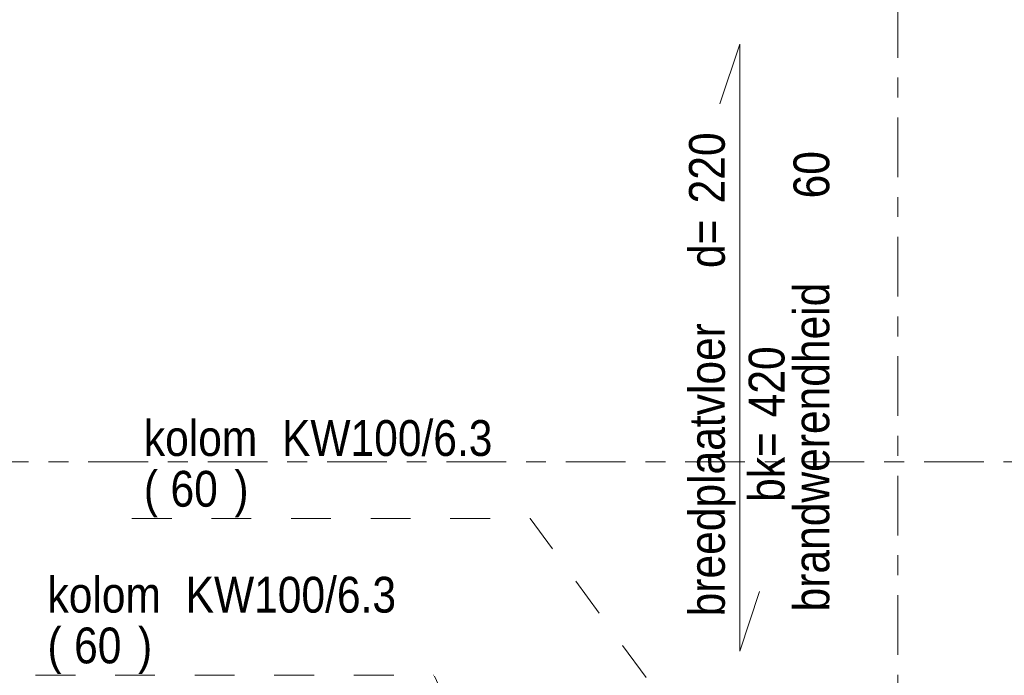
# Model space of a CAD drawing. Header units: millimetres. Extents: x -931 to -90, y -1411 to -817.
# Tile 48 of 63: x -558 to -508, y -900 to -867. Entities that reach past the tile are written whole.
import ezdxf

# ---------------------------------------------------------------- set-up
doc = ezdxf.new("R2010")
doc.units = ezdxf.units.MM
for name, pattern in [('XKITLINE00', [0]), ('XKITLINE02', [4, 2, -2]), ('XKITLINE03', [6, 3, -1, 1, -1])]:
    doc.linetypes.add(name, pattern=pattern)
doc.layers.add('Onderdeel label', color=2, linetype='Continuous', lineweight=0)
doc.layers.add('Stramien', color=4, linetype='Continuous', lineweight=0)
doc.styles.add('ARIAL', font='arial.ttf')

msp = doc.modelspace()

# ---------------------------------------------------------------- linework, layer by layer
at = {"layer": 'Onderdeel label', "linetype": 'XKITLINE00', "lineweight": 0}
for p, q in [((-522.764, -871.331), (-521.764, -868.331)), ((-521.764, -898.831), (-521.764, -868.331)), ((-521.764, -898.831), (-520.764, -895.831))]:
    msp.add_line(p, q, dxfattribs=at)
at = {"layer": 'Onderdeel label', "linetype": 'XKITLINE02', "lineweight": 0}
for p, q in [((-552.311, -892.171), (-532.291, -892.171)), ((-514.692, -916.321), (-532.291, -892.171)), ((-557.155, -900.043), (-537.135, -900.043)), ((-529.322, -916.321), (-537.135, -900.043))]:
    msp.add_line(p, q, dxfattribs=at)
at = {"layer": 'Stramien', "linetype": 'XKITLINE03', "lineweight": 0}
for p, q in [((-513.815, -1103.014), (-513.815, -840.314)), ((-914.503, -889.314), (-445.815, -889.314))]:
    msp.add_line(p, q, dxfattribs=at)

# ---------------------------------------------------------------- texts
at = {"layer": 'Onderdeel label', "style": 'ARIAL', "width": 0.85}
for s, p in [('220', (-522.514, -876.331)), ('60', (-517.264, -876.081)), ('d=', (-522.514, -879.581)), ('brandwerendheid', (-517.264, -896.831)), ('breedplaatvloer', (-522.514, -897.081)), ('420', (-519.514, -887.081)), ('bk=', (-519.514, -891.331))]:
    msp.add_text(s, height=1.8, rotation=90, dxfattribs=at).set_placement(p)
for s, p in [('kolom', (-551.711, -889.021)), ('KW100/6.3', (-544.767, -889.021)), ('(', (-551.711, -891.571)), (')', (-547.162, -891.571)), ('60', (-550.372, -891.571)), ('kolom', (-556.555, -896.893)), ('KW100/6.3', (-549.611, -896.893)), ('(', (-556.555, -899.443)), ('60', (-555.216, -899.443)), (')', (-552.006, -899.443))]:
    msp.add_text(s, height=1.8, dxfattribs=at).set_placement(p)

doc.saveas('drawing.dxf')
